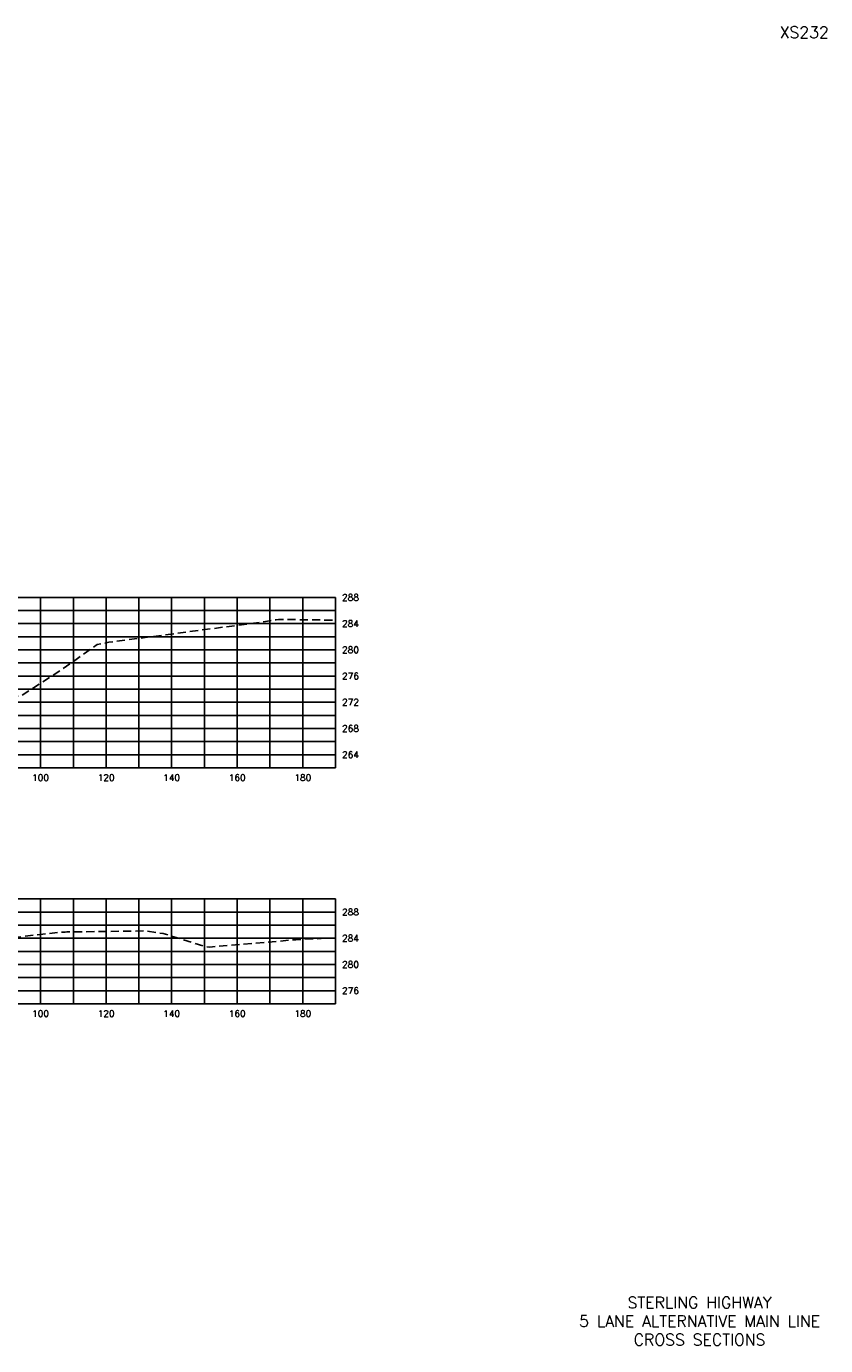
# Model space of a CAD drawing. Extents: x 1497 to 2840, y 16 to 8218.
# Tile 48 of 56: x 2596 to 2840, y 5736 to 6138. Entities that reach past the tile are written whole.
import ezdxf
from ezdxf.enums import TextEntityAlignment as Align

# ---------------------------------------------------------------- set-up
doc = ezdxf.new("R2010")
doc.units = 0
doc.header["$LTSCALE"] = 20
doc.header["$MEASUREMENT"] = 0
doc.linetypes.add('HIDDEN_050%', pattern=[0.1875, 0.125, -0.0625])
for name, color, linetype in [('S-AT-TXT175', 6, 'Continuous'), ('S-AT-TXT80', 1, 'Continuous'), ('XEG', 1, 'HIDDEN_050%'), ('XGRID', 251, 'Continuous'), ('XGRIDT', 2, 'Continuous'), ('XREF-BORDER', 7, 'Continuous')]:
    doc.layers.add(name, color=color, linetype=linetype)
doc.styles.add('L100', font='simplex.shx', dxfattribs={"height": 2})
doc.styles.add('L175', font='ROMANSM.shx', dxfattribs={"height": 3.5})
doc.styles.add('L80', font='ROMANSM.shx', dxfattribs={"height": 1.6})

# ---------------------------------------------------------------- blocks, each defined once
blk = doc.blocks.new('03025_00_att1')
at = {"layer": 'S-AT-TXT175', "style": 'L175'}
for tag, p in [('NUM', (32.402, 20.822)), ('LINE1', (30.64, 1.444)), ('LINE2', (30.64, 1.161)), ('LINE3', (30.64, 0.877))]:
    blk.add_attdef(tag, text='', height=0.175, dxfattribs=at).set_placement(p, align=Align.CENTER)
at = {"layer": 'S-AT-TXT80', "style": 'L80'}
for tag, p in [('DRAFTED', (2.436, 14.201)), ('PCTB', (2.094, 11.605)), ('PSCALE', (2.265, 11.605)), ('PVIEW', (2.436, 11.605))]:
    blk.add_attdef(tag, p, '', height=0.08, rotation=90, dxfattribs=at)

msp = doc.modelspace()

# ---------------------------------------------------------------- linework, layer by layer
at = {"layer": 'XEG', "flags": 128}
for points in [[(2310, 5912.18), (2326.48, 5915.77), (2332.94, 5916.97), (2340.35, 5917.39), (2352.08, 5922.78), (2388.68, 5944.54), (2389.01, 5944.77), (2389.21, 5944.83), (2426.66, 5954.55), (2427.05, 5954.65), (2427.12, 5954.68), (2436.74, 5958.25), (2436.8, 5958.25), (2440.16, 5958.65), (2446.25, 5958.79), (2459.27, 5959.05), (2460.38, 5959.09), (2471.28, 5958.65), (2479.95, 5958.31), (2482.24, 5958.07), (2484.11, 5957.89), (2495.91, 5954.22), (2496.45, 5954.04), (2500, 5953.77), (2505.66, 5953.33), (2505.84, 5953.33), (2506.07, 5953.45), (2517.05, 5959.2), (2534.66, 5958.98), (2535, 5958.99), (2535.43, 5958.64), (2535.82, 5958.54), (2561.84, 5953.61), (2563.74, 5951.53), (2588.7, 5933.22), (2594.04, 5933.95), (2606.17, 5941.77), (2617.3, 5949.64), (2620.79, 5950.29), (2668.67, 5956.61), (2671.89, 5957.2), (2672.57, 5957.29), (2690, 5957.04)], [(2310, 5841.43), (2341.75, 5847.21), (2342.77, 5847.4), (2350.06, 5848.92), (2371.79, 5852.96), (2374.22, 5853.54), (2380.73, 5854.98), (2391.79, 5857.13), (2397.56, 5858.15), (2406.14, 5859.76), (2414.42, 5861.96), (2417.13, 5862.42), (2428.83, 5865.11), (2429.23, 5865.22), (2429.36, 5865.27), (2429.72, 5865.33), (2435.17, 5866.21), (2437.14, 5866.39), (2438.33, 5866.51), (2446.48, 5866.77), (2455.12, 5867.07), (2459.97, 5867.23), (2462.09, 5867.17), (2474.06, 5866.72), (2479.85, 5866.5), (2480.23, 5866.47), (2484.5, 5866.12), (2493.71, 5863.39), (2497.09, 5862.52), (2500, 5862.5), (2503.37, 5862.49), (2505.61, 5862.37), (2512.99, 5866.59), (2515.49, 5868), (2531.7, 5868.15), (2536.04, 5868.17), (2537.64, 5866.9), (2558.55, 5852.63), (2559.61, 5853.1), (2565.81, 5856.83), (2569.09, 5858.46), (2569.84, 5858.56), (2587.46, 5859.69), (2606.1, 5861.87), (2607.51, 5861.85), (2607.99, 5861.93), (2632.34, 5862.23), (2637.42, 5861.43), (2650.43, 5857.36), (2651.67, 5857.31), (2677.87, 5859.56), (2690, 5860.12)]]:
    msp.add_lwpolyline(points, dxfattribs=at)
at = {"layer": 'XGRID'}
for p, q in [((2310, 5964), (2690, 5964)), ((2600, 5912), (2600, 5964)), ((2610, 5912), (2610, 5964)), ((2620, 5912), (2620, 5964)), ((2630, 5912), (2630, 5964)), ((2640, 5912), (2640, 5964)), ((2650, 5912), (2650, 5964)), ((2660, 5912), (2660, 5964)), ((2670, 5912), (2670, 5964)), ((2680, 5912), (2680, 5964)), ((2690, 5912), (2690, 5964)), ((2310, 5960), (2690, 5960)), ((2310, 5956), (2690, 5956)), ((2310, 5952), (2690, 5952)), ((2310, 5948), (2690, 5948)), ((2310, 5944), (2690, 5944)), ((2310, 5940), (2690, 5940)), ((2310, 5936), (2690, 5936)), ((2310, 5932), (2690, 5932)), ((2310, 5928), (2690, 5928)), ((2310, 5924), (2690, 5924)), ((2310, 5920), (2690, 5920)), ((2310, 5916), (2690, 5916)), ((2310, 5912), (2690, 5912)), ((2310, 5872), (2690, 5872)), ((2600, 5840), (2600, 5872)), ((2610, 5840), (2610, 5872)), ((2620, 5840), (2620, 5872)), ((2630, 5840), (2630, 5872)), ((2640, 5840), (2640, 5872)), ((2650, 5840), (2650, 5872)), ((2660, 5840), (2660, 5872)), ((2670, 5840), (2670, 5872)), ((2680, 5840), (2680, 5872)), ((2690, 5840), (2690, 5872)), ((2310, 5868), (2690, 5868)), ((2310, 5864), (2690, 5864)), ((2310, 5860), (2690, 5860)), ((2310, 5856), (2690, 5856)), ((2310, 5852), (2690, 5852)), ((2310, 5848), (2690, 5848)), ((2310, 5844), (2690, 5844)), ((2310, 5840), (2690, 5840))]:
    msp.add_line(p, q, dxfattribs=at)

# ---------------------------------------------------------------- block references
at = {"layer": 'XREF-BORDER'}
ref = msp.add_blockref('03025_00_att1', (2186.45, 5718.23), dxfattribs=dict(at, xscale=20, yscale=20, zscale=20))
ref.add_attrib('LINE1', 'STERLING HIGHWAY', dxfattribs={"layer": 'S-AT-TXT175', "height": 3.5, "style": 'L175'}).set_placement((2801.07, 5747.1), align=Align.CENTER)
ref.add_attrib('LINE2', '5 LANE ALTERNATIVE MAIN LINE', dxfattribs={"layer": 'S-AT-TXT175', "height": 3.5, "style": 'L175'}).set_placement((2801.07, 5741.44), align=Align.CENTER)
ref.add_attrib('LINE3', 'CROSS SECTIONS', dxfattribs={"layer": 'S-AT-TXT175', "height": 3.5, "style": 'L175'}).set_placement((2801.07, 5735.77), align=Align.CENTER)
ref.add_attrib('NUM', 'XS232', dxfattribs={"layer": 'S-AT-TXT175', "height": 3.5, "style": 'L175'}).set_placement((2833, 6134.66), align=Align.CENTER)

# ---------------------------------------------------------------- texts
at = {"layer": 'XGRIDT', "style": 'L100'}
for s, p in [('288', (2692, 5964)), ('284', (2692, 5956)), ('280', (2692, 5948)), ('276', (2692, 5940)), ('272', (2692, 5932)), ('268', (2692, 5924)), ('264', (2692, 5916)), ('288', (2692, 5868)), ('284', (2692, 5860)), ('280', (2692, 5852)), ('276', (2692, 5844))]:
    msp.add_text(s, height=2, dxfattribs=at).set_placement(p, align=Align.MIDDLE_LEFT)
for s, p in [('100', (2600, 5910)), ('120', (2620, 5910)), ('140', (2640, 5910)), ('160', (2660, 5910)), ('180', (2680, 5910)), ('100', (2600, 5838)), ('120', (2620, 5838)), ('140', (2640, 5838)), ('160', (2660, 5838)), ('180', (2680, 5838))]:
    msp.add_text(s, height=2, dxfattribs=at).set_placement(p, align=Align.TOP_CENTER)

doc.saveas('drawing.dxf')
